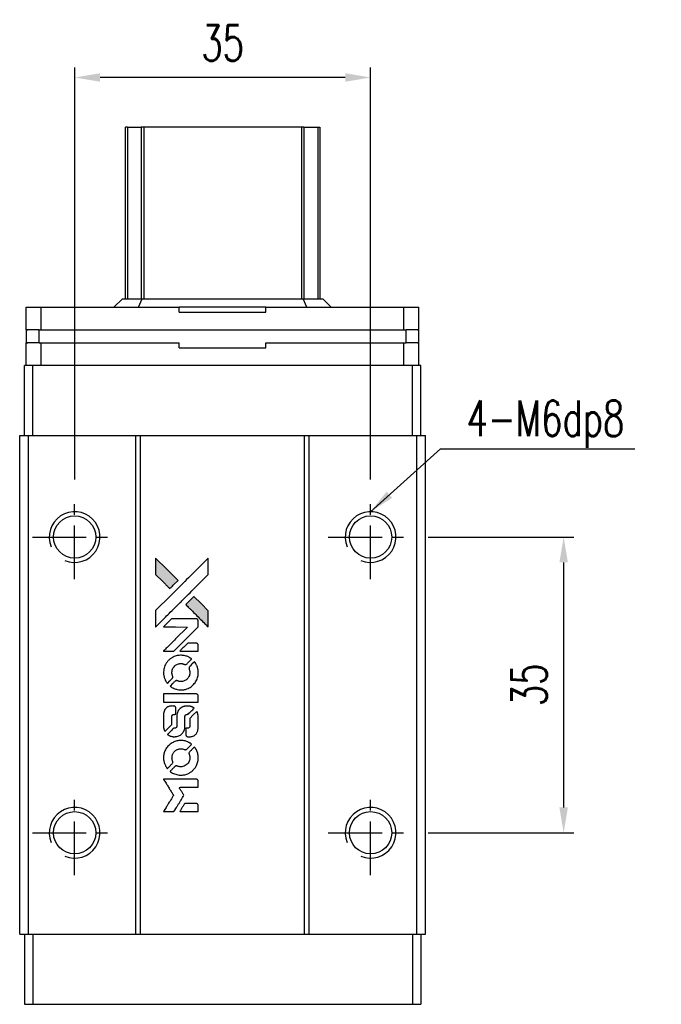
# Model space of a CAD drawing. Header units: millimetres. Extents: x 334 to 674, y 334 to 584.
# Tile 2 of 3: x 364 to 440, y 468 to 584. Entities that reach past the tile are written whole.
import ezdxf

# ---------------------------------------------------------------- set-up
doc = ezdxf.new("R2010")
doc.units = ezdxf.units.MM
doc.header["$PDSIZE"] = -1
doc.linetypes.add('CENTER', pattern=[10.16, 6.35, -1.27, 1.27, -1.27])
doc.layers.add('CL', color=1, linetype='CENTER')
doc.layers.add('DIM', color=4, linetype='Continuous')
doc.styles.add('DIM-7', font='SIMPLEX.shx', dxfattribs={"width": 0.7, "bigfont": 'chineset.shx'})
doc.dimstyles.new('CNS', dxfattribs={"dimtxt": 3.5, "dimasz": 2.5, "dimexe": 1, "dimexo": 1.5, "dimgap": 0.09, "dimtad": 0, "dimdsep": 46, "dimtxsty": 'DIM-7', "dimcen": 0.09, "dimclrd": 1, "dimclre": 1, "dimclrt": 4, "dimadec": 0, "dimazin": 0, "dimtfac": 1, "dimtix": 1, "dimtmove": 2, "dimatfit": 3, "dimfxl": 1, "dimtvp": 0.971429, "dimtolj": 1, "dimarcsym": 0})

# ---------------------------------------------------------------- blocks, each defined once
blk = doc.blocks.new('*D19')
at = {"layer": 'DEFPOINTS', "color": 0}
for p in [(370.41, 577.26), (370.41, 527.88), (405.41, 527.88)]:
    blk.add_point(p, dxfattribs=at)
at = {"layer": 'DIM', "color": 7, "lineweight": -2}
for p, q in [((370.41, 529.68), (370.41, 578.46)), ((405.41, 529.68), (405.41, 578.46)), ((402.41, 577.26), (373.41, 577.26))]:
    blk.add_line(p, q, dxfattribs=at)
at = {"layer": 'DIM', "color": 7}
for points in [[(373.41, 577.76), (373.41, 576.76), (370.41, 577.26)], [(402.41, 577.76), (402.41, 576.76), (405.41, 577.26)]]:
    blk.add_solid(points, dxfattribs=at)
at = {"layer": 'DIM', "color": 7, "insert": (387.91, 581.34), "char_height": 4.2, "attachment_point": 5, "style": 'DIM-7'}
blk.add_mtext('\\A1;35', dxfattribs=at)
blk = doc.blocks.new('*D157')
at = {"layer": 'DEFPOINTS', "color": 0}
for p in [(410.41, 522.88), (410.41, 487.88), (428.24, 487.88)]:
    blk.add_point(p, dxfattribs=at)
at = {"layer": 'DIM', "color": 7, "lineweight": -2}
for p, q in [((412.21, 522.88), (429.44, 522.88)), ((428.24, 519.88), (428.24, 490.88)), ((412.21, 487.88), (429.44, 487.88))]:
    blk.add_line(p, q, dxfattribs=at)
at = {"layer": 'DIM', "color": 7}
for points in [[(427.74, 519.88), (428.74, 519.88), (428.24, 522.88)], [(427.74, 490.88), (428.74, 490.88), (428.24, 487.88)]]:
    blk.add_solid(points, dxfattribs=at)
at = {"layer": 'DIM', "color": 7, "insert": (424.16, 505.38), "char_height": 4.2, "attachment_point": 5, "rotation": 90, "style": 'DIM-7'}
blk.add_mtext('\\A1;35', dxfattribs=at)
blk = doc.blocks.new('MOSIONX logo(完整正式版)')
h = blk.add_hatch(color=22)
h.dxf.hatch_style = 1
h.paths.add_polyline_path([(379.97, 520.39), (379.97, 519.42), (379.97, 518.45), (380.82, 517.61, 0.000288), (381.14, 517.29, 0.000479), (381.41, 517.02, 0.000013), (381.66, 516.78, 0.197177), (381.66, 516.78, 0.197497), (381.67, 516.78, 0.00004), (381.81, 516.92, 0.000834), (381.96, 517.07, 0.000506), (382.15, 517.26), (382.63, 517.74), (381.3, 519.06)])
h.paths.add_polyline_path([(384.51, 515.85), (384.03, 515.37, 0.000476), (383.85, 515.18, 0.000789), (383.69, 515.03, 0.000035), (383.55, 514.88, 0.19758), (383.55, 514.88, 0.198396), (383.55, 514.88, 0.000019), (383.74, 514.68, 0.000582), (383.96, 514.47, 0.000351), (384.21, 514.22, 0.000108), (385.27, 513.16, 0.000692), (385.81, 512.62, 0.000077), (386.19, 512.25, 0.197527), (386.2, 512.25, 0.410181), (386.21, 512.25, 0.000493), (386.21, 512.45, 0.002424), (386.21, 512.73, 0.000529), (386.21, 513.2), (386.21, 514.15), (385.36, 515)])
at = {"color": 22}
for points in [[(380.82, 517.61, 0.000288), (381.14, 517.29, 0.000479), (381.41, 517.02, 0.000013), (381.66, 516.78, 0.197177), (381.66, 516.78, 0.197497), (381.67, 516.78, 0.00004), (381.81, 516.92, 0.000836), (381.96, 517.07, 0.000505), (382.15, 517.26), (382.63, 517.74), (381.3, 519.06), (379.97, 520.39), (379.97, 519.42), (379.97, 518.45)], [(381.14, 513.39, -0.000056), (381.72, 513.97, -0.000021), (382.54, 514.78, -0.000021), (383.43, 515.67, -0.000025), (384.26, 516.5), (386.21, 518.45), (386.21, 519.41), (386.21, 520.38), (384.9, 519.08, 0.000274), (384.27, 518.45, 0.000123), (383.44, 517.63, 0.000121), (382.57, 516.76, 0.000165), (381.78, 515.97), (379.97, 514.17), (379.97, 513.2), (379.97, 512.22)], [(384.21, 514.22, 0.000108), (385.27, 513.16, 0.000692), (385.81, 512.62, 0.000077), (386.19, 512.25, 0.197527), (386.2, 512.25, 0.410182), (386.21, 512.25, 0.000493), (386.21, 512.45, 0.002424), (386.21, 512.73, 0.000529), (386.21, 513.2), (386.21, 514.15), (385.36, 515), (384.51, 515.85), (384.03, 515.37, 0.000476), (383.85, 515.18, 0.000789), (383.69, 515.03, 0.000035), (383.55, 514.88, 0.19758), (383.55, 514.88, 0.198396), (383.55, 514.88, 0.000019), (383.74, 514.68, 0.000582), (383.96, 514.47, 0.000351)], [(381.52, 509.36), (382.14, 509.36), (383.57, 510.8), (385.01, 512.23), (385.01, 512.63, 0.0008), (385.01, 512.89, 0.010795), (385, 512.99, 0.030495), (385, 513.04, 0.080372), (384.98, 513.07, 0.03816), (384.96, 513.11, 0.041799), (384.94, 513.14, 0.042486), (384.91, 513.16, 0.042078), (384.87, 513.18, 0.099276), (384.82, 513.19, 0.003302), (384.62, 513.19, 0.002586), (384.27, 513.19, 0.000204), (383.35, 513.19), (381.86, 513.19), (381.38, 512.71), (380.9, 512.23), (382.33, 512.23), (383.76, 512.22), (382.35, 510.82, 0.000253), (381.81, 510.28, 0.000412), (381.35, 509.82, 0.000041), (380.93, 509.4, 0.041338), (380.92, 509.38), (380.9, 509.36)], [(383.93, 509.36), (385.01, 509.36), (385.01, 509.76), (385.01, 510.17), (384.98, 510.21, 0.03146), (384.96, 510.23, 0.026444), (384.94, 510.25, 0.026444), (384.92, 510.27, 0.031457), (384.9, 510.29), (384.85, 510.32), (384.32, 510.32), (383.78, 510.32), (383.31, 509.85, 0.000745), (383.13, 509.67, 0.001228), (382.98, 509.51, 0.000087), (382.85, 509.37, 0.195134), (382.85, 509.37, 0.412117), (382.85, 509.36, 0.000048), (383.16, 509.36, 0.00109), (383.51, 509.36, 0.000653)], [(380.93, 506.61, 0.023681), (380.96, 506.44, 0.022402), (381, 506.27, 0.021929), (381.06, 506.1, 0.020503), (381.13, 505.94, 0.013745), (381.18, 505.84, 0.009767), (381.24, 505.74, 0.009658), (381.3, 505.64, 0.027804), (381.35, 505.58), (381.37, 505.56), (381.67, 505.86, 0.002053), (381.81, 506, 0.006738), (381.91, 506.1, 0.007826), (381.97, 506.17, 0.063909), (381.99, 506.21, 0.061532), (382.01, 506.26, 0.068674), (382.02, 506.31, 0.052072), (382, 506.38, 0.019648), (381.98, 506.47, -0.018366), (381.94, 506.58, -0.0288), (381.92, 506.67, -0.029061), (381.91, 506.77, -0.019155), (381.91, 506.88, -0.053809), (381.95, 507.12, -0.058833), (382.03, 507.34, -0.058566), (382.17, 507.53, -0.052525), (382.35, 507.7, -0.044733), (382.5, 507.79, -0.040573), (382.68, 507.86, -0.041123), (382.85, 507.9, -0.04951), (383.03, 507.9, -0.017369), (383.11, 507.9, -0.024255), (383.18, 507.88, -0.023787), (383.25, 507.86, -0.015798), (383.33, 507.83, 0.010631), (383.38, 507.81, 0.033653), (383.41, 507.8, 0.037806), (383.44, 507.8, 0.016307), (383.49, 507.8, 0.068179), (383.58, 507.81, 0.095747), (383.65, 507.85, 0.033418), (383.74, 507.93, 0.002133), (383.99, 508.19, 0.001452), (384.13, 508.33, 0.012393), (384.2, 508.4, 0.020479), (384.23, 508.44, 0.344362), (384.23, 508.46, 0.074287), (384.19, 508.49, 0.005454), (384.08, 508.56, 0.008391), (383.97, 508.63, 0.017097), (383.87, 508.68, 0.027375), (383.68, 508.76, 0.02835), (383.48, 508.82, 0.027723), (383.27, 508.86, 0.023913), (383.05, 508.88, 0.027047), (382.78, 508.87, 0.031685), (382.53, 508.84, 0.032425), (382.29, 508.77, 0.031013), (382.06, 508.67, 0.037914), (381.78, 508.51, 0.040153), (381.54, 508.31, 0.039834), (381.33, 508.07, 0.036173), (381.15, 507.79, 0.040752), (381.04, 507.52, 0.035885), (380.96, 507.23, 0.035491), (380.92, 506.92, 0.037615)], [(381.76, 505.18, 0.018008), (381.85, 505.12, 0.009842), (381.96, 505.05, 0.009807), (382.08, 504.99, 0.015716), (382.18, 504.95, 0.048467), (382.55, 504.83, 0.045841), (382.94, 504.79, 0.046006), (383.32, 504.81, 0.049638), (383.69, 504.91, 0.064819), (384.17, 505.16, 0.06695), (384.56, 505.53, 0.066691), (384.84, 505.98, 0.063505), (385, 506.5, 0.03135), (385.01, 506.64, 0.010439), (385.02, 506.83, 0.010391), (385.01, 507.03, 0.032408), (385, 507.16, 0.015696), (384.97, 507.31, 0.018095), (384.93, 507.46, 0.018551), (384.88, 507.6, 0.018352), (384.82, 507.73, 0.015568), (384.77, 507.82, 0.009832), (384.71, 507.92, 0.009795), (384.65, 508.02, 0.023727), (384.6, 508.08), (384.58, 508.11), (384.28, 507.82, 0.001528), (384.11, 507.65, 0.010022), (384.03, 507.56, 0.019586), (383.98, 507.51, 0.061865), (383.96, 507.47, 0.055054), (383.94, 507.4, 0.061607), (383.93, 507.34, 0.048725), (383.94, 507.27, 0.020221), (383.97, 507.17, -0.017722), (384, 507.06, -0.02685), (384.02, 506.97, -0.02759), (384.03, 506.88, -0.020233), (384.03, 506.78, -0.04793), (384, 506.58, -0.048386), (383.93, 506.39, -0.047866), (383.83, 506.22, -0.044964), (383.7, 506.07, -0.04333), (383.54, 505.94, -0.050921), (383.36, 505.84, -0.051473), (383.18, 505.79, -0.0459), (382.98, 505.77, -0.019014), (382.88, 505.78, -0.024114), (382.79, 505.79, -0.025081), (382.71, 505.81, -0.023892), (382.63, 505.83, 0.008624), (382.56, 505.86, 0.026486), (382.51, 505.87, 0.035074), (382.48, 505.88, 0.02756), (382.43, 505.88, 0.087163), (382.36, 505.86, 0.073291), (382.3, 505.83, 0.028074), (382.21, 505.75, 0.002594), (381.99, 505.53), (381.69, 505.23)], [(382.96, 503.35), (385.01, 503.35), (385.01, 503.75), (385.01, 504.16), (384.98, 504.2, 0.071429), (384.95, 504.24, 0.054799), (384.91, 504.28, 0.053585), (384.86, 504.3, 0.060698), (384.81, 504.32, 0.033975), (384.73, 504.32, 0.000112), (383.69, 504.32, 0.000726), (382.67, 504.32, 0.001084), (381.78, 504.32), (380.92, 504.31), (380.92, 503.83), (380.92, 503.35)], [(380.93, 500.36, 0.018538), (380.93, 500.3, 0.010695), (380.95, 500.22, 0.01068), (380.96, 500.15, 0.017678), (380.98, 500.09, 0.013849), (381.01, 500.02, 0.011814), (381.04, 499.95, 0.004513), (381.07, 499.88, 0.290035), (381.08, 499.88, 0.196418), (381.08, 499.88, 0.000124), (381.2, 500, 0.001477), (381.34, 500.13, 0.000898), (381.49, 500.29), (381.9, 500.69), (381.9, 501.2, -0.001471), (381.91, 501.59, -0.028714), (381.91, 501.71, -0.097073), (381.94, 501.77, -0.084199), (381.98, 501.83, -0.042698), (382.02, 501.86, -0.053912), (382.06, 501.88, -0.051004), (382.1, 501.89, -0.032967), (382.15, 501.89, 0.00807), (382.18, 501.89, 0.003023), (382.21, 501.89, 0.002994), (382.25, 501.89, 0.003629), (382.29, 501.9), (382.38, 501.9), (382.38, 502.29, 0.001618), (382.38, 502.48, 0.005206), (382.38, 502.6, 0.00535), (382.37, 502.69, 0.060675), (382.37, 502.72, 0.048484), (382.36, 502.74, 0.02389), (382.35, 502.76, 0.022812), (382.33, 502.79, 0.02462), (382.31, 502.81, 0.061781), (382.26, 502.85, 0.080179), (382.21, 502.87, 0.048561), (382.13, 502.88, 0.010021), (382, 502.88, 0.016602), (381.81, 502.88, 0.031409), (381.67, 502.86, 0.036474), (381.54, 502.82, 0.03439), (381.42, 502.77, 0.065928), (381.23, 502.63, 0.069066), (381.08, 502.46, 0.065697), (380.98, 502.24, 0.051559), (380.93, 501.98, 0.020904), (380.92, 501.84, 0.000451), (380.92, 501.17, 0.000419), (380.92, 500.49, 0.022759)], [(381.45, 499.46, 0.023289), (381.55, 499.4, 0.026845), (381.65, 499.35, 0.026047), (381.76, 499.31, 0.019751), (381.88, 499.28, 0.013249), (381.94, 499.26, 0.025169), (382, 499.26, 0.016532), (382.07, 499.25, 0.002937), (382.2, 499.25, 0.003317), (382.31, 499.25, 0.011808), (382.39, 499.26, 0.01777), (382.44, 499.26, 0.021476), (382.49, 499.27, 0.04325), (382.71, 499.34, 0.045753), (382.91, 499.44, 0.04649), (383.08, 499.58, 0.047672), (383.22, 499.74, 0.025315), (383.27, 499.81, 0.015208), (383.32, 499.9, 0.01512), (383.36, 499.99, 0.022488), (383.39, 500.07, 0.027857), (383.42, 500.2, 0.034138), (383.44, 500.33, 0.014286), (383.44, 500.52, 0.00124), (383.45, 500.99, -0.00103), (383.45, 501.29, -0.002552), (383.45, 501.5, -0.001594), (383.45, 501.67, -0.047676), (383.46, 501.71, -0.085307), (383.48, 501.78, -0.097789), (383.53, 501.83, -0.085947), (383.61, 501.87, -0.051339), (383.7, 501.89, 0.014634), (383.73, 501.89, 0.015028), (383.77, 501.9, 0.014927), (383.79, 501.9, 0.059415), (383.81, 501.91, 0.070595), (383.84, 501.93, 0.00028), (384.19, 502.27, 0.000111), (384.54, 502.62, 0.200239), (384.54, 502.63, 0.268906), (384.54, 502.64, 0.001866), (384.45, 502.69, 0.007532), (384.37, 502.74, 0.017818), (384.31, 502.77, 0.013256), (384.24, 502.79, 0.011636), (384.17, 502.82, 0.011528), (384.09, 502.84, 0.012303), (384.02, 502.86, 0.0423), (383.9, 502.87, 0.013657), (383.73, 502.88, 0.013857), (383.55, 502.87, 0.037428), (383.43, 502.86, 0.014927), (383.35, 502.83, 0.0122), (383.26, 502.81, 0.012518), (383.18, 502.78, 0.023062), (383.12, 502.75, 0.065961), (382.89, 502.6, 0.06055), (382.7, 502.38, 0.059676), (382.56, 502.12, 0.060497), (382.49, 501.84, 0.025683), (382.49, 501.78, 0.001528), (382.49, 501.6, 0.002124), (382.48, 501.37, 0.001173), (382.48, 501.09, -0.000809), (382.48, 500.6, -0.017164), (382.48, 500.45, -0.063931), (382.46, 500.38, -0.108429), (382.43, 500.32, -0.052941), (382.39, 500.29, -0.063675), (382.35, 500.27, -0.050562), (382.3, 500.26, -0.020337), (382.23, 500.25, 0.009897), (382.18, 500.25, 0.016482), (382.14, 500.24, 0.019019), (382.11, 500.23, 0.06043), (382.1, 500.23, 0.076267), (382.05, 500.2, 0.00054), (381.74, 499.88, 0.000307), (381.41, 499.55, 0.142594), (381.4, 499.52, 0.232419), (381.4, 499.51, 0.022995), (381.41, 499.5, 0.024627), (381.43, 499.48, 0.015407)], [(383.57, 499.41, 0.065483), (383.59, 499.36, 0.053271), (383.63, 499.32, 0.052018), (383.67, 499.29, 0.0556), (383.73, 499.26, 0.036839), (383.76, 499.25, 0.026922), (383.8, 499.25, 0.016905), (383.85, 499.24, 0.004317), (383.93, 499.24, 0.016369), (384.11, 499.25, 0.029936), (384.25, 499.27, 0.03418), (384.38, 499.3, 0.031327), (384.5, 499.35, 0.046935), (384.65, 499.45, 0.054053), (384.78, 499.56, 0.053701), (384.87, 499.7, 0.045364), (384.95, 499.86, 0.032479), (384.98, 500.01, 0.03386), (385, 500.16, 0.013578), (385.01, 500.39, 0.001155), (385.01, 500.99, 0.000413), (385, 501.5, 0.005008), (385, 501.7, 0.013199), (385, 501.81, 0.033956), (384.98, 501.89, 0.013909), (384.96, 501.97, 0.010864), (384.94, 502.06, 0.010938), (384.91, 502.14, 0.028702), (384.88, 502.2), (384.86, 502.24), (384.44, 501.83), (384.03, 501.42), (384.03, 500.94, -0.001504), (384.03, 500.73, -0.00328), (384.03, 500.57, -0.001901), (384.02, 500.45, -0.061333), (384.02, 500.42, -0.063621), (384, 500.38, -0.048633), (383.97, 500.34, -0.046769), (383.93, 500.3, -0.047961), (383.89, 500.27, -0.02678), (383.85, 500.26, -0.050957), (383.82, 500.25, -0.029398), (383.78, 500.24, -0.00401), (383.69, 500.24), (383.55, 500.24), (383.55, 499.85, 0.001061), (383.55, 499.62, 0.009147), (383.55, 499.52, 0.020721), (383.56, 499.45, 0.051619)], [(380.93, 496.53, 0.024131), (380.96, 496.36, 0.022344), (381, 496.18, 0.021883), (381.06, 496.01, 0.020884), (381.14, 495.83, 0.010669), (381.19, 495.74, 0.010389), (381.25, 495.64, 0.010913), (381.3, 495.55, 0.022227), (381.35, 495.49), (381.37, 495.47), (381.67, 495.78, 0.002452), (381.79, 495.9, 0.003628), (381.89, 496.01, 0.001662), (381.98, 496.1, 0.070159), (381.99, 496.12, 0.047671), (382, 496.14, 0.018624), (382.01, 496.16, 0.017921), (382.01, 496.19, 0.018804), (382.01, 496.22, 0.018255), (382.01, 496.26, 0.041312), (382.01, 496.29, 0.037164), (382, 496.32, 0.012342), (381.99, 496.36, -0.015101), (381.95, 496.46, -0.035998), (381.93, 496.54, -0.033244), (381.92, 496.63, -0.011249), (381.92, 496.75, -0.004059), (381.92, 496.86, -0.019693), (381.92, 496.91, -0.027943), (381.93, 496.96, -0.014411), (381.94, 497.02, -0.033089), (381.99, 497.16, -0.033887), (382.05, 497.29, -0.034021), (382.14, 497.41, -0.033942), (382.23, 497.51, -0.02816), (382.34, 497.61, -0.035032), (382.46, 497.69, -0.035269), (382.58, 497.74, -0.029196), (382.72, 497.79, -0.037862), (382.88, 497.82, -0.043657), (383.03, 497.82, -0.043064), (383.18, 497.8, -0.035184), (383.34, 497.75, 0.033699), (383.42, 497.72, 0.052815), (383.48, 497.71, 0.059167), (383.55, 497.72, 0.058972), (383.61, 497.74, 0.059208), (383.65, 497.76, 0.021125), (383.71, 497.81, 0.008691), (383.81, 497.91, 0.000851), (384.03, 498.14, 0.001873), (384.15, 498.26, 0.013884), (384.2, 498.32, 0.022355), (384.23, 498.35, 0.341453), (384.23, 498.37, 0.073011), (384.2, 498.39, 0.004587), (384.09, 498.47, 0.00748), (383.98, 498.53, 0.016837), (383.89, 498.58, 0.028606), (383.67, 498.68, 0.031352), (383.46, 498.74, 0.031004), (383.23, 498.78, 0.0268), (382.99, 498.79, 0.026698), (382.74, 498.78, 0.03002), (382.5, 498.74, 0.030357), (382.27, 498.67, 0.028554), (382.04, 498.57, 0.062944), (381.62, 498.29, 0.062206), (381.28, 497.92, 0.062448), (381.04, 497.47, 0.064355), (380.93, 496.98, 0.017377), (380.92, 496.88, 0.008369), (380.92, 496.76, 0.008367), (380.92, 496.63, 0.01757)], [(381.76, 495.09, 0.064158), (382.23, 494.84, 0.06356), (382.76, 494.71, 0.064004), (383.29, 494.72, 0.066747), (383.8, 494.87, 0.04321), (384.12, 495.04, 0.044737), (384.4, 495.27, 0.044901), (384.63, 495.54, 0.044184), (384.81, 495.85, 0.026293), (384.91, 496.08, 0.033344), (384.98, 496.3, 0.033227), (385.01, 496.54, 0.025815), (385.02, 496.79, 0.023119), (385, 497.04, 0.031044), (384.96, 497.25, 0.031337), (384.89, 497.47, 0.024258), (384.8, 497.68, 0.015622), (384.75, 497.76, 0.008495), (384.7, 497.85, 0.008415), (384.64, 497.94, 0.020814), (384.6, 498), (384.57, 498.03), (384.28, 497.74, 0.002843), (384.06, 497.52, 0.033917), (383.98, 497.43, 0.087906), (383.94, 497.36, 0.073302), (383.93, 497.28, 0.022047), (383.93, 497.24, 0.026465), (383.94, 497.2, 0.022233), (383.95, 497.16, 0.009985), (383.97, 497.11, -0.039011), (384.01, 496.92, -0.044398), (384.03, 496.73, -0.045096), (384.01, 496.55, -0.04265), (383.96, 496.37, -0.071154), (383.82, 496.11, -0.068827), (383.61, 495.9, -0.068713), (383.35, 495.76, -0.070507), (383.07, 495.69, -0.028605), (382.95, 495.69, -0.031418), (382.83, 495.7, -0.031044), (382.71, 495.72, -0.02668), (382.59, 495.76, 0.038913), (382.52, 495.78, 0.043732), (382.45, 495.79, 0.047754), (382.39, 495.79, 0.075756), (382.33, 495.77, 0.07294), (382.31, 495.75, 0.003456), (382.23, 495.68, 0.005023), (382.12, 495.58, 0.002422), (381.99, 495.45, 0.000819), (381.88, 495.34, 0.001349), (381.78, 495.24, 0.0001), (381.69, 495.15, 0.205335), (381.69, 495.15, 0.219821), (381.69, 495.14, 0.002494), (381.71, 495.13, 0.007089), (381.73, 495.11, 0.004494)], [(381.53, 490.38), (382.15, 490.38), (382.25, 490.55, -0.000297), (382.31, 490.65, -0.000037), (382.45, 490.88, -0.000043), (382.62, 491.15, -0.000036), (382.79, 491.43, 0.000044), (382.96, 491.71, 0.000063), (383.12, 491.96, 0.000035), (383.24, 492.17, 0.0009), (383.28, 492.23), (383.33, 492.31), (383.26, 492.42, 0.001175), (383.22, 492.48, 0.000208), (383.15, 492.6, 0.000225), (383.07, 492.74, 0.000203), (382.98, 492.88, -0.000711), (382.89, 493.01, -0.001119), (382.82, 493.13, -0.000263), (382.76, 493.23, -0.04589), (382.75, 493.24, -0.519312), (382.76, 493.25, -0.001914), (382.93, 493.26, -0.003124), (383.2, 493.26, -0.000285), (383.88, 493.26), (385.01, 493.26), (385.01, 493.65, 0.001727), (385.01, 493.94, 0.025279), (385, 494.04, 0.073886), (384.99, 494.09, 0.07426), (384.96, 494.14, 0.03264), (384.94, 494.16, 0.01784), (384.93, 494.17, 0.017712), (384.91, 494.19, 0.026854), (384.89, 494.2), (384.85, 494.22), (382.88, 494.22), (380.91, 494.22), (380.92, 494.2, -0.004595), (380.93, 494.18, -0.00016), (380.97, 494.12, -0.000298), (381.01, 494.05, -0.000208), (381.06, 493.97, 0.000986), (381.21, 493.74, 0.00025), (381.45, 493.36, 0.000268), (381.7, 492.95, 0.000436), (381.92, 492.61, -0.002932), (381.99, 492.49, -0.004718), (382.05, 492.4, -0.001113), (382.1, 492.31, -0.227179), (382.1, 492.3, -0.045982), (382.09, 492.29, -0.000145), (382.02, 492.18, -0.000825), (381.94, 492.05, -0.000517), (381.85, 491.89, 0.000056), (381.52, 491.37, 0.000289), (381.34, 491.08, 0.000481), (381.21, 490.87, 0.000418), (381.07, 490.64), (380.91, 490.38)], [(383.92, 490.38), (385.01, 490.38), (385.01, 490.77, 0.000842), (385.01, 491.03, 0.010591), (385.01, 491.12, 0.028995), (385, 491.17, 0.069543), (384.99, 491.21, 0.051063), (384.97, 491.25, 0.039932), (384.94, 491.28, 0.039414), (384.91, 491.31, 0.045845), (384.87, 491.33, 0.094811), (384.83, 491.34, 0.007124), (384.72, 491.34, 0.004713), (384.54, 491.35, 0.000534), (384.13, 491.35), (383.42, 491.35), (383.36, 491.25, 0.000828), (383.18, 490.95, 0.000879), (383.01, 490.67, 0.000048), (382.84, 490.39, 0.137596), (382.84, 490.38, 0.413028), (382.84, 490.38, 0.000016), (383.16, 490.38, 0.000623), (383.51, 490.38, 0.000374)]]:
    blk.add_lwpolyline(points, format="xyb", close=True, dxfattribs=at)

msp = doc.modelspace()

# ---------------------------------------------------------------- linework, layer by layer
at = {"color": 7, "linetype": 'Continuous', "lineweight": 25}
for p, q in [((376.407, 551.078), (376.407, 571.398)), ((376.65, 571.398), (376.65, 551.078)), ((378.584, 571.398), (378.287, 571.398)), ((378.287, 571.398), (378.287, 551.078)), ((397.23, 571.398), (378.584, 571.398)), ((378.584, 571.398), (378.584, 551.078)), ((397.527, 571.398), (397.23, 571.398)), ((397.23, 571.398), (397.23, 551.078)), ((397.527, 571.398), (397.527, 551.078)), ((399.164, 571.398), (399.164, 551.078)), ((399.407, 571.398), (399.407, 551.078)), ((364.681, 547.378), (364.681, 550.078)), ((364.681, 550.078), (366.463, 550.078)), ((366.463, 547.378), (366.463, 550.078)), ((366.463, 550.078), (382.785, 550.078)), ((375.056, 550.078), (376.056, 551.078)), ((376.056, 551.078), (378.391, 551.078)), ((377.956, 550.078), (378.391, 551.078)), ((378.391, 551.078), (397.421, 551.078)), ((382.785, 549.478), (382.785, 550.078)), ((393.027, 550.078), (382.785, 550.078)), ((393.027, 549.478), (393.027, 550.078)), ((393.027, 550.078), (409.348, 550.078)), ((397.856, 550.078), (397.421, 551.078)), ((397.421, 551.078), (399.756, 551.078)), ((400.756, 550.078), (399.756, 551.078)), ((409.348, 547.378), (409.348, 550.078)), ((409.348, 550.078), (411.131, 550.078)), ((411.131, 547.378), (411.131, 550.078)), ((382.785, 549.478), (393.027, 549.478)), ((364.681, 547.378), (364.852, 547.378)), ((364.706, 545.878), (364.706, 547.378)), ((366.206, 547.378), (364.706, 547.378)), ((366.206, 545.878), (366.206, 547.378)), ((366.212, 547.378), (366.206, 547.378)), ((366.212, 547.378), (366.463, 547.378)), ((366.463, 547.378), (409.348, 547.378)), ((409.348, 547.378), (409.6, 547.378)), ((409.606, 547.378), (409.6, 547.378)), ((409.606, 545.878), (409.606, 547.378)), ((411.106, 547.378), (409.606, 547.378)), ((410.959, 547.378), (411.131, 547.378)), ((411.106, 545.878), (411.106, 547.378)), ((364.681, 543.178), (364.681, 545.878)), ((364.681, 545.878), (364.852, 545.878)), ((366.206, 545.878), (364.706, 545.878)), ((366.212, 545.878), (366.206, 545.878)), ((366.212, 545.878), (366.463, 545.878)), ((366.463, 543.178), (366.463, 545.878)), ((366.463, 545.878), (382.785, 545.878)), ((382.785, 545.278), (382.785, 545.878)), ((393.027, 545.878), (409.348, 545.878)), ((393.027, 545.278), (393.027, 545.878)), ((409.348, 543.178), (409.348, 545.878)), ((409.348, 545.878), (409.6, 545.878)), ((409.606, 545.878), (409.6, 545.878)), ((411.106, 545.878), (409.606, 545.878)), ((410.959, 545.878), (411.131, 545.878)), ((411.131, 543.178), (411.131, 545.878)), ((382.785, 545.278), (393.027, 545.278)), ((364.467, 534.878), (364.467, 543.178)), ((365.467, 543.178), (364.467, 543.178)), ((365.467, 534.878), (365.467, 543.178)), ((410.367, 543.178), (365.467, 543.178)), ((410.367, 534.878), (410.367, 543.178)), ((411.367, 543.178), (410.367, 543.178)), ((411.367, 534.878), (411.367, 543.178)), ((363.907, 475.878), (363.907, 534.878)), ((363.907, 534.878), (364.957, 534.878)), ((364.957, 475.878), (364.957, 534.878)), ((364.957, 534.878), (377.657, 534.878)), ((377.657, 475.878), (377.657, 534.878)), ((377.657, 534.878), (378.207, 534.878)), ((378.207, 475.878), (378.207, 534.878)), ((378.207, 534.878), (397.607, 534.878)), ((397.607, 475.878), (397.607, 534.878)), ((397.607, 534.878), (398.157, 534.878)), ((398.157, 475.878), (398.157, 534.878)), ((398.157, 534.878), (410.857, 534.878)), ((410.857, 475.878), (410.857, 534.878)), ((410.857, 534.878), (411.907, 534.878)), ((411.907, 475.878), (411.907, 534.878)), ((411.907, 475.878), (411.907, 534.878)), ((411.907, 534.878), (411.907, 534.878)), ((363.907, 475.878), (364.957, 475.878)), ((364.467, 475.878), (364.467, 467.578)), ((364.957, 475.878), (377.657, 475.878)), ((365.467, 475.878), (365.467, 467.578)), ((377.657, 475.878), (378.207, 475.878)), ((378.207, 475.878), (397.607, 475.878)), ((397.607, 475.878), (398.157, 475.878)), ((398.157, 475.878), (410.857, 475.878)), ((410.367, 475.878), (410.367, 467.578)), ((410.857, 475.878), (411.907, 475.878)), ((411.367, 475.878), (411.367, 467.578)), ((411.907, 475.878), (411.907, 475.878)), ((364.467, 467.578), (365.467, 467.578)), ((365.467, 467.578), (410.367, 467.578)), ((410.367, 467.578), (411.367, 467.578))]:
    msp.add_line(p, q, dxfattribs=at)
for centre in [(370.407, 522.878), (405.407, 522.878), (370.407, 487.878), (405.407, 487.878)]:
    msp.add_circle(centre, 2.5, dxfattribs=at)
for centre in [(370.407, 522.878), (405.407, 522.878), (370.407, 487.878), (405.407, 487.878)]:
    msp.add_arc(centre, 3, 247.5, 202.5)
for points, knots in [([(376.65, 571.398), (376.583, 571.398), (376.523, 571.398), (376.434, 571.398), (376.409, 571.398), (376.407, 571.398)], [0, 0, 0, 0, 0.5, 0.5, 1, 1, 1, 1]), ([(376.65, 571.398), (376.905, 571.398), (377.145, 571.398), (377.555, 571.398), (377.725, 571.398), (377.992, 571.398), (378.088, 571.398), (378.225, 571.398), (378.265, 571.398), (378.287, 571.398)], [0, 0, 0, 0, 0.25, 0.25, 0.5, 0.5, 0.75, 0.75, 1, 1, 1, 1]), ([(397.527, 571.398), (397.549, 571.398), (397.589, 571.398), (397.726, 571.398), (397.823, 571.398), (398.089, 571.398), (398.26, 571.398), (398.67, 571.398), (398.909, 571.398), (399.164, 571.398)], [0, 0, 0, 0, 0.25, 0.25, 0.5, 0.5, 0.75, 0.75, 1, 1, 1, 1]), ([(399.164, 571.398), (399.225, 571.398), (399.29, 571.398), (399.381, 571.398), (399.405, 571.398), (399.407, 571.398)], [0, 0, 0, 0, 0.5, 0.5, 1, 1, 1, 1])]:
    msp.add_open_spline(points, degree=3, knots=knots, dxfattribs=at)
at = {"layer": 'CL', "color": 0}
for p, q in [((370.407, 517.878), (370.407, 527.878)), ((405.407, 517.878), (405.407, 527.878)), ((365.407, 522.878), (375.407, 522.878)), ((400.407, 522.878), (410.407, 522.878)), ((370.407, 482.878), (370.407, 492.878)), ((405.407, 482.878), (405.407, 492.878)), ((365.407, 487.878), (375.407, 487.878)), ((400.407, 487.878), (410.407, 487.878))]:
    msp.add_line(p, q, dxfattribs=at)

# ---------------------------------------------------------------- block references
at = {"layer": 'DIM', "color": 1}
msp.add_blockref('MOSIONX logo(完整正式版)', (0, 0), dxfattribs=at)

# ---------------------------------------------------------------- texts
at = {"layer": 'DIM', "color": 0, "insert": (416.766, 533.416), "char_height": 4.2, "attachment_point": 7, "style": 'DIM-7'}
msp.add_mtext('\\A1;4-M6dp8', dxfattribs=at)

# ---------------------------------------------------------------- dimensions: what is measured, and where the dimension line sits
at = {"layer": 'DIM', "color": 0}
dim = msp.add_linear_dim(base=(370.407, 577.264), p1=(405.407, 527.878), p2=(370.407, 527.878), dimstyle='CNS', override={"dimscale": 1.2, "dimclrd": 7, "dimclre": 7, "dimclrt": 7}, dxfattribs=at)
dim.commit()
dim.dimension.update_dxf_attribs({"geometry": '*D19', "text_midpoint": (387.907, 581.344)})
dim = msp.add_linear_dim(base=(428.243, 487.878), p1=(410.407, 522.878), p2=(410.407, 487.878), angle=90, dimstyle='CNS', override={"dimscale": 1.2, "dimclrd": 7, "dimclre": 7, "dimclrt": 7}, dxfattribs=at)
dim.commit()
dim.dimension.update_dxf_attribs({"geometry": '*D157', "text_midpoint": (424.163, 505.378)})

# ---------------------------------------------------------------- leaders
at = {"layer": 'DIM', "color": 0, "annotation_type": 0, "has_hookline": 1, "hookline_direction": 0, "text_width": 19.88}
msp.add_leader([(405.407, 525.878), (413.658, 533.308), (416.658, 533.308)], dimstyle='CNS', override={"dimscale": 1.2, "dimgap": 0.09, "dimtad": 1, "dimclrd": 7, "dimclre": 4}, dxfattribs=at)

doc.saveas('drawing.dxf')
